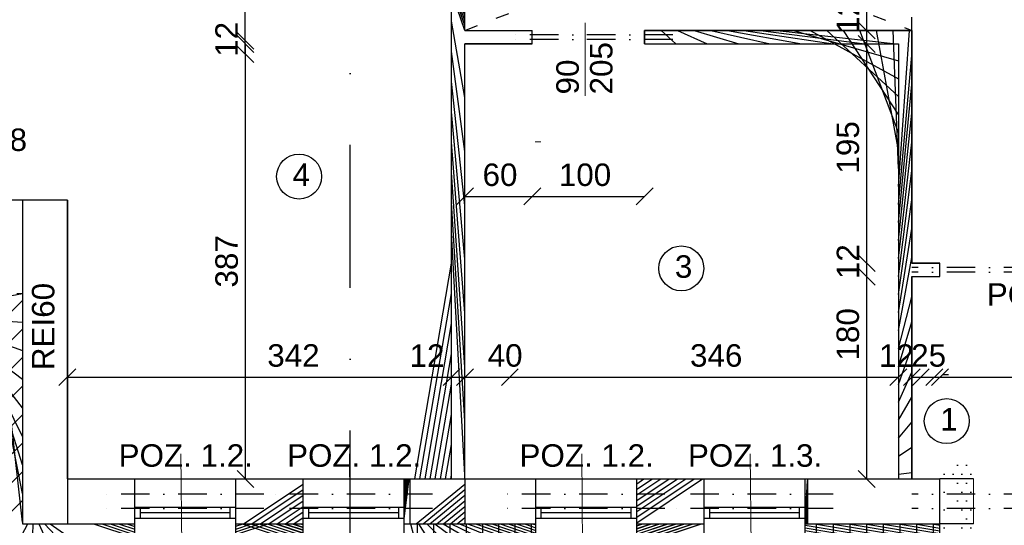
# Model space of a CAD drawing. Header units: millimetres. Extents: x 6528 to 149658, y 3342 to 12852.
# Tile 60 of 122: x 69343 to 70219, y 7064 to 7514. Entities that reach past the tile are written whole.
import ezdxf

# ---------------------------------------------------------------- set-up
doc = ezdxf.new("R2010")
doc.units = ezdxf.units.MM
doc.linetypes.add('ACAD_ISO03W100', pattern=[30, 12, -18])
doc.linetypes.add('DASHDOTX2', pattern=[50.8, 25.4, -12.7, 0, -12.7])
doc.styles.get("Standard").update_dxf_attribs({"font": 'arial.ttf'})
doc.dimstyles.new('ISO-25', dxfattribs={"dimtxt": 2.5, "dimasz": 2.5, "dimexe": 1.25, "dimexo": 0.625, "dimtad": 1, "dimtxsty": 'Standard', "dimcen": 2.5, "dimadec": 0, "dimazin": 0, "dimtfac": 1, "dimtmove": 0, "dimatfit": 3, "dimfxl": 1, "dimarcsym": 0})
pattern_1 = [(45, (-1177796886.520526, -935731374.6151185), (-11.22532015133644, 11.22532015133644), [])]

# ---------------------------------------------------------------- blocks, each defined once
blk = doc.blocks.new('_Oblique')
at = {"color": 0, "linetype": 'ByBlock', "lineweight": -2}
blk.add_line((-0.5, -0.5), (0.5, 0.5), dxfattribs=at)
blk = doc.blocks.new('*D2095')
at = {"color": 0, "lineweight": -2, "transparency": 16777216}
blk.add_line((69300.06000440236, 7390.625447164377), (69318.06000440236, 7390.625447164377), dxfattribs=at)
at = {"layer": 'Defpoints', "color": 0, "transparency": 16777216}
for p in [(69318.06000440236, 7503.670604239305), (69300.06000440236, 7490.670604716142), (69318.06000440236, 7390.625447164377)]:
    blk.add_point(p, dxfattribs=at)
at = {"color": 0, "lineweight": -2, "transparency": 16777216, "xscale": 15, "yscale": 15, "zscale": 15, "rotation": 180}
blk.add_blockref('_Oblique', (69300.06000440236, 7390.625447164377), dxfattribs=at)
at = {"color": 0, "lineweight": -2, "transparency": 16777216, "xscale": 15, "yscale": 15, "zscale": 15}
blk.add_blockref('_Oblique', (69318.06000440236, 7390.625447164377), dxfattribs=at)
at = {"color": 0, "transparency": 16777216, "insert": (69333.56974022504, 7407.323197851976), "char_height": 20, "attachment_point": 5}
blk.add_mtext('18', dxfattribs=at)
blk = doc.blocks.new('*D2322')
at = {"color": 0, "lineweight": -2, "transparency": 16777216}
blk.add_line((69543.47152273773, 7495.670604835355), (69543.47152273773, 7659.67060233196), dxfattribs=at)
at = {"layer": 'Defpoints', "color": 0, "transparency": 16777216}
for p in [(69543.47152273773, 7659.67060233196), (69773.0600046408, 7659.67060233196), (69799.06001274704, 7495.670604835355)]:
    blk.add_point(p, dxfattribs=at)
at = {"color": 0, "lineweight": -2, "transparency": 16777216, "xscale": 15, "yscale": 15, "zscale": 15}
for p, rotation in [((69543.47152273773, 7659.67060233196), 90), ((69543.47152273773, 7495.670604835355), 270)]:
    blk.add_blockref('_Oblique', p, dxfattribs=dict(at, rotation=rotation))
at = {"color": 0, "transparency": 16777216, "insert": (69526.77571885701, 7593.863114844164), "char_height": 20, "attachment_point": 5, "rotation": 90}
blk.add_mtext('164', dxfattribs=at)
blk = doc.blocks.new('*D2323')
at = {"color": 0, "lineweight": -2, "transparency": 16777216}
blk.add_line((69543.47153108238, 7483.670604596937), (69543.47153108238, 7495.670598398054), dxfattribs=at)
at = {"layer": 'Defpoints', "color": 0, "transparency": 16777216}
for p in [(69543.47153108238, 7495.670598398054), (69773.06001107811, 7495.670598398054), (69799.06001274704, 7483.670604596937)]:
    blk.add_point(p, dxfattribs=at)
at = {"color": 0, "lineweight": -2, "transparency": 16777216, "xscale": 15, "yscale": 15, "zscale": 15}
for p, rotation in [((69543.47153108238, 7495.670598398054), 90), ((69543.47153108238, 7483.670604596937), 270)]:
    blk.add_blockref('_Oblique', p, dxfattribs=dict(at, rotation=rotation))
at = {"color": 0, "transparency": 16777216, "insert": (69526.77572529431, 7496.785487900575), "char_height": 20, "attachment_point": 5, "rotation": 90}
blk.add_mtext('12', dxfattribs=at)
blk = doc.blocks.new('*D2324')
at = {"color": 0, "lineweight": -2, "transparency": 16777216}
blk.add_line((69543.63769691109, 7105.670604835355), (69543.63769691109, 7492.670604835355), dxfattribs=at)
at = {"layer": 'Defpoints', "color": 0, "transparency": 16777216}
for p in [(69543.63769691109, 7492.670604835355), (69739.06001298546, 7492.670604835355), (69739.06001250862, 7105.670604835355)]:
    blk.add_point(p, dxfattribs=at)
at = {"color": 0, "lineweight": -2, "transparency": 16777216, "xscale": 15, "yscale": 15, "zscale": 15}
for p, rotation in [((69543.63769691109, 7492.670604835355), 90), ((69543.63769691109, 7105.670604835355), 270)]:
    blk.add_blockref('_Oblique', p, dxfattribs=dict(at, rotation=rotation))
at = {"color": 0, "transparency": 16777216, "insert": (69526.94188778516, 7299.257627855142), "char_height": 20, "attachment_point": 5, "rotation": 90}
blk.add_mtext('387', dxfattribs=at)
blk = doc.blocks.new('*D2331')
at = {"color": 0, "lineweight": -2, "transparency": 16777216}
blk.add_line((70096.84633724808, 7504.670604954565), (70096.84633724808, 7659.670604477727), dxfattribs=at)
at = {"layer": 'Defpoints', "color": 0, "transparency": 16777216}
for p in [(70096.84633724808, 7659.670604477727), (70125.06000750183, 7659.670604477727), (70125.06000511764, 7504.670604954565)]:
    blk.add_point(p, dxfattribs=at)
at = {"color": 0, "lineweight": -2, "transparency": 16777216, "xscale": 15, "yscale": 15, "zscale": 15}
for p, rotation in [((70096.84633724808, 7659.670604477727), 90), ((70096.84633724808, 7504.670604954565), 270)]:
    blk.add_blockref('_Oblique', p, dxfattribs=dict(at, rotation=rotation))
at = {"color": 0, "transparency": 16777216, "insert": (70080.15052859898, 7577.721667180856), "char_height": 20, "attachment_point": 5, "rotation": 90}
blk.add_mtext('155', dxfattribs=at)
blk = doc.blocks.new('*D2332')
at = {"color": 0, "lineweight": -2, "transparency": 16777216}
blk.add_line((70096.84634058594, 7492.670604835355), (70096.84634058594, 7504.670604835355), dxfattribs=at)
at = {"layer": 'Defpoints', "color": 0, "transparency": 16777216}
for p in [(70096.84634058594, 7504.670604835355), (70125.06000511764, 7504.670604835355), (70125.06001274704, 7492.670604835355)]:
    blk.add_point(p, dxfattribs=at)
at = {"color": 0, "lineweight": -2, "transparency": 16777216, "xscale": 15, "yscale": 15, "zscale": 15}
for p, rotation in [((70096.84634058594, 7504.670604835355), 90), ((70096.84634058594, 7492.670604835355), 270)]:
    blk.add_blockref('_Oblique', p, dxfattribs=dict(at, rotation=rotation))
at = {"color": 0, "transparency": 16777216, "insert": (70080.15052859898, 7517.24278677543), "char_height": 20, "attachment_point": 5, "rotation": 90}
blk.add_mtext('12', dxfattribs=at)
blk = doc.blocks.new('*D2333')
at = {"color": 0, "lineweight": -2, "transparency": 16777216}
blk.add_line((70096.84634297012, 7297.670604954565), (70096.84634297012, 7492.670604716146), dxfattribs=at)
at = {"layer": 'Defpoints', "color": 0, "transparency": 16777216}
for p in [(70096.84634297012, 7492.670604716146), (70125.06000559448, 7492.670604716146), (70157.06001274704, 7297.670604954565)]:
    blk.add_point(p, dxfattribs=at)
at = {"color": 0, "lineweight": -2, "transparency": 16777216, "xscale": 15, "yscale": 15, "zscale": 15}
for p, rotation in [((70096.84634297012, 7492.670604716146), 90), ((70096.84634297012, 7297.670604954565), 270)]:
    blk.add_blockref('_Oblique', p, dxfattribs=dict(at, rotation=rotation))
at = {"color": 0, "transparency": 16777216, "insert": (70080.15052907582, 7400.670214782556), "char_height": 20, "attachment_point": 5, "rotation": 90}
blk.add_mtext('195', dxfattribs=at)
blk = doc.blocks.new('*D2334')
at = {"color": 0, "lineweight": -2, "transparency": 16777216}
blk.add_line((70096.84634487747, 7285.670604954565), (70096.84634487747, 7297.670604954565), dxfattribs=at)
at = {"layer": 'Defpoints', "color": 0, "transparency": 16777216}
for p in [(70096.84634487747, 7297.670604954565), (70157.06001274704, 7297.670604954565), (70157.0600134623, 7285.670604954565)]:
    blk.add_point(p, dxfattribs=at)
at = {"color": 0, "lineweight": -2, "transparency": 16777216, "xscale": 15, "yscale": 15, "zscale": 15}
for p, rotation in [((70096.84634487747, 7297.670604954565), 90), ((70096.84634487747, 7285.670604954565), 270)]:
    blk.add_blockref('_Oblique', p, dxfattribs=dict(at, rotation=rotation))
at = {"color": 0, "transparency": 16777216, "insert": (70080.15052907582, 7298.983735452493), "char_height": 20, "attachment_point": 5, "rotation": 90}
blk.add_mtext('12', dxfattribs=at)
blk = doc.blocks.new('*D2335')
at = {"color": 0, "lineweight": -2, "transparency": 16777216}
blk.add_line((70096.81425707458, 7105.670605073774), (70096.81425707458, 7285.670604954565), dxfattribs=at)
at = {"layer": 'Defpoints', "color": 0, "transparency": 16777216}
for p in [(70096.81425707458, 7285.670604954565), (70157.0600134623, 7285.670604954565), (70157.06001250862, 7105.670605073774)]:
    blk.add_point(p, dxfattribs=at)
at = {"color": 0, "lineweight": -2, "transparency": 16777216, "xscale": 15, "yscale": 15, "zscale": 15}
for p, rotation in [((70096.81425707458, 7285.670604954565), 90), ((70096.81425707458, 7105.670605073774), 270)]:
    blk.add_blockref('_Oblique', p, dxfattribs=dict(at, rotation=rotation))
at = {"color": 0, "transparency": 16777216, "insert": (70080.11843841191, 7234.309116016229), "char_height": 20, "attachment_point": 5, "rotation": 90}
blk.add_mtext('180', dxfattribs=at)
blk = doc.blocks.new('*D2375')
at = {"color": 0, "lineweight": -2, "transparency": 16777216}
blk.add_line((69739.06001274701, 7357.028185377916), (69799.06001298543, 7357.028185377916), dxfattribs=at)
at = {"layer": 'Defpoints', "color": 0, "transparency": 16777216}
for p in [(69739.06001274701, 7501.670604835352), (69799.06001298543, 7492.670604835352), (69799.06001298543, 7357.028185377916)]:
    blk.add_point(p, dxfattribs=at)
at = {"color": 0, "lineweight": -2, "transparency": 16777216, "xscale": 15, "yscale": 15, "zscale": 15, "rotation": 180}
blk.add_blockref('_Oblique', (69739.06001274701, 7357.028185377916), dxfattribs=at)
at = {"color": 0, "lineweight": -2, "transparency": 16777216, "xscale": 15, "yscale": 15, "zscale": 15}
blk.add_blockref('_Oblique', (69799.06001298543, 7357.028185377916), dxfattribs=at)
at = {"color": 0, "transparency": 16777216, "insert": (69770.28374760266, 7376.171968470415), "char_height": 20, "attachment_point": 5}
blk.add_mtext('60', dxfattribs=at)
blk = doc.blocks.new('*D2376')
at = {"color": 0, "lineweight": -2, "transparency": 16777216}
blk.add_line((69799.06001250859, 7357.028185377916), (69899.06001274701, 7357.028185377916), dxfattribs=at)
at = {"layer": 'Defpoints', "color": 0, "transparency": 16777216}
for p in [(69799.06001250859, 7492.670604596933), (69899.06001274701, 7492.670604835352), (69899.06001274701, 7357.028185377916)]:
    blk.add_point(p, dxfattribs=at)
at = {"color": 0, "lineweight": -2, "transparency": 16777216, "xscale": 15, "yscale": 15, "zscale": 15, "rotation": 180}
blk.add_blockref('_Oblique', (69799.06001250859, 7357.028185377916), dxfattribs=at)
at = {"color": 0, "lineweight": -2, "transparency": 16777216, "xscale": 15, "yscale": 15, "zscale": 15}
blk.add_blockref('_Oblique', (69899.06001274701, 7357.028185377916), dxfattribs=at)
at = {"color": 0, "transparency": 16777216, "insert": (69845.99736874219, 7376.171968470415), "char_height": 20, "attachment_point": 5}
blk.add_mtext('100', dxfattribs=at)
blk = doc.blocks.new('*D2377')
at = {"color": 0, "lineweight": -2, "transparency": 16777216}
blk.add_line((69385.06000392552, 7196.24544645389), (69727.06001250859, 7196.24544645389), dxfattribs=at)
at = {"layer": 'Defpoints', "color": 0, "transparency": 16777216}
for p in [(69385.06000392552, 7293.459316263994), (69727.06001250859, 7293.459310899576), (69727.06001250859, 7196.24544645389)]:
    blk.add_point(p, dxfattribs=at)
at = {"color": 0, "lineweight": -2, "transparency": 16777216, "xscale": 15, "yscale": 15, "zscale": 15, "rotation": 180}
blk.add_blockref('_Oblique', (69385.06000392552, 7196.24544645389), dxfattribs=at)
at = {"color": 0, "lineweight": -2, "transparency": 16777216, "xscale": 15, "yscale": 15, "zscale": 15}
blk.add_blockref('_Oblique', (69727.06001250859, 7196.24544645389), dxfattribs=at)
at = {"color": 0, "transparency": 16777216, "insert": (69586.33764093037, 7215.389229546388), "char_height": 20, "attachment_point": 5}
blk.add_mtext('342', dxfattribs=at)
blk = doc.blocks.new('*D2378')
at = {"color": 0, "lineweight": -2, "transparency": 16777216}
blk.add_line((69727.06001203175, 7196.245446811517), (69739.06001274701, 7196.245446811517), dxfattribs=at)
at = {"layer": 'Defpoints', "color": 0, "transparency": 16777216}
for p in [(69727.06001203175, 7293.459316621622), (69739.06001274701, 7294.670604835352), (69739.06001274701, 7196.245446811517)]:
    blk.add_point(p, dxfattribs=at)
at = {"color": 0, "lineweight": -2, "transparency": 16777216, "xscale": 15, "yscale": 15, "zscale": 15, "rotation": 180}
blk.add_blockref('_Oblique', (69727.06001203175, 7196.245446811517), dxfattribs=at)
at = {"color": 0, "lineweight": -2, "transparency": 16777216, "xscale": 15, "yscale": 15, "zscale": 15}
blk.add_blockref('_Oblique', (69739.06001274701, 7196.245446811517), dxfattribs=at)
at = {"color": 0, "transparency": 16777216, "insert": (69705.29365174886, 7215.389229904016), "char_height": 20, "attachment_point": 5}
blk.add_mtext('12', dxfattribs=at)
blk = doc.blocks.new('*D2379')
at = {"color": 0, "lineweight": -2, "transparency": 16777216}
blk.add_line((69739.06001179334, 7196.245446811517), (69779.06001274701, 7196.245446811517), dxfattribs=at)
at = {"layer": 'Defpoints', "color": 0, "transparency": 16777216}
for p in [(69739.06001179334, 7293.459316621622), (69779.06001274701, 7294.670604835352), (69779.06001274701, 7196.245446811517)]:
    blk.add_point(p, dxfattribs=at)
at = {"color": 0, "lineweight": -2, "transparency": 16777216, "xscale": 15, "yscale": 15, "zscale": 15, "rotation": 180}
blk.add_blockref('_Oblique', (69739.06001179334, 7196.245446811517), dxfattribs=at)
at = {"color": 0, "lineweight": -2, "transparency": 16777216, "xscale": 15, "yscale": 15, "zscale": 15}
blk.add_blockref('_Oblique', (69779.06001274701, 7196.245446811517), dxfattribs=at)
at = {"color": 0, "transparency": 16777216, "insert": (69774.84121315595, 7215.389229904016), "char_height": 20, "attachment_point": 5}
blk.add_mtext('40', dxfattribs=at)
blk = doc.blocks.new('*D2380')
at = {"color": 0, "lineweight": -2, "transparency": 16777216}
blk.add_line((69779.06001274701, 7196.245445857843), (70125.06001274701, 7196.245445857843), dxfattribs=at)
at = {"layer": 'Defpoints', "color": 0, "transparency": 16777216}
for p in [(69779.06001274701, 7294.670604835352), (70125.06001274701, 7294.670604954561), (70125.06001274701, 7196.245445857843)]:
    blk.add_point(p, dxfattribs=at)
at = {"color": 0, "lineweight": -2, "transparency": 16777216, "xscale": 15, "yscale": 15, "zscale": 15, "rotation": 180}
blk.add_blockref('_Oblique', (69779.06001274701, 7196.245445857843), dxfattribs=at)
at = {"color": 0, "lineweight": -2, "transparency": 16777216, "xscale": 15, "yscale": 15, "zscale": 15}
blk.add_blockref('_Oblique', (70125.06001274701, 7196.245445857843), dxfattribs=at)
at = {"color": 0, "transparency": 16777216, "insert": (69962.81077211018, 7215.389228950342), "char_height": 20, "attachment_point": 5}
blk.add_mtext('346', dxfattribs=at)
blk = doc.blocks.new('*D2381')
at = {"color": 0, "lineweight": -2, "transparency": 16777216}
blk.add_line((70145.06001298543, 7196.245446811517), (70157.06001370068, 7196.245446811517), dxfattribs=at)
at = {"layer": 'Defpoints', "color": 0, "transparency": 16777216}
for p in [(70145.06001298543, 7293.459316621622), (70157.06001370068, 7294.670604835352), (70157.06001370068, 7196.245446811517)]:
    blk.add_point(p, dxfattribs=at)
at = {"color": 0, "lineweight": -2, "transparency": 16777216, "xscale": 15, "yscale": 15, "zscale": 15, "rotation": 180}
blk.add_blockref('_Oblique', (70145.06001298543, 7196.245446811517), dxfattribs=at)
at = {"color": 0, "lineweight": -2, "transparency": 16777216, "xscale": 15, "yscale": 15, "zscale": 15}
blk.add_blockref('_Oblique', (70157.06001370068, 7196.245446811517), dxfattribs=at)
at = {"color": 0, "transparency": 16777216, "insert": (70123.29365270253, 7215.389229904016), "char_height": 20, "attachment_point": 5}
blk.add_mtext('12', dxfattribs=at)
blk = doc.blocks.new('*D2382')
at = {"color": 0, "lineweight": -2, "transparency": 16777216}
blk.add_line((70137.0600139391, 7196.245447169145), (70162.06001274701, 7196.245447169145), dxfattribs=at)
at = {"layer": 'Defpoints', "color": 0, "transparency": 16777216}
for p in [(70137.0600139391, 7285.670604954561), (70162.06001274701, 7285.670604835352), (70162.06001274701, 7196.245447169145)]:
    blk.add_point(p, dxfattribs=at)
at = {"color": 0, "lineweight": -2, "transparency": 16777216, "xscale": 15, "yscale": 15, "zscale": 15, "rotation": 180}
blk.add_blockref('_Oblique', (70137.0600139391, 7196.245447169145), dxfattribs=at)
at = {"color": 0, "lineweight": -2, "transparency": 16777216, "xscale": 15, "yscale": 15, "zscale": 15}
blk.add_blockref('_Oblique', (70162.06001274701, 7196.245447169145), dxfattribs=at)
at = {"color": 0, "transparency": 16777216, "insert": (70152.00713436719, 7215.389230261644), "char_height": 20, "attachment_point": 5}
blk.add_mtext('25', dxfattribs=at)
blk = doc.blocks.new('*D2383')
at = {"color": 0, "lineweight": -2, "transparency": 16777216}
blk.add_line((70162.06001250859, 7196.245447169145), (70372.06001274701, 7196.245447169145), dxfattribs=at)
at = {"layer": 'Defpoints', "color": 0, "transparency": 16777216}
for p in [(70162.06001250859, 7285.670604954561), (70372.06001274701, 7285.670604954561), (70372.06001274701, 7196.245447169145)]:
    blk.add_point(p, dxfattribs=at)
at = {"color": 0, "lineweight": -2, "transparency": 16777216, "xscale": 15, "yscale": 15, "zscale": 15, "rotation": 180}
blk.add_blockref('_Oblique', (70162.06001250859, 7196.245447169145), dxfattribs=at)
at = {"color": 0, "lineweight": -2, "transparency": 16777216, "xscale": 15, "yscale": 15, "zscale": 15}
blk.add_blockref('_Oblique', (70372.06001274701, 7196.245447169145), dxfattribs=at)
at = {"color": 0, "transparency": 16777216, "insert": (70332.15962617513, 7215.389230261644), "char_height": 20, "attachment_point": 5}
blk.add_mtext('210', dxfattribs=at)

msp = doc.modelspace()

# ---------------------------------------------------------------- hatches: boundary and pattern name
h = msp.add_hatch()
h.set_pattern_fill('ANSI31', color=256, scale=5)
h.set_pattern_definition(pattern_1)
h.paths.add_polyline_path([(69799.06001274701, 7504.670604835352), (69739.06001274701, 7504.670604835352), (69739.06001274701, 7539.67060507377), (69727.06001227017, 7539.670604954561), (69727.06001274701, 7105.670604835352), (69690.06001274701, 7105.670604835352), (69690.06001274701, 7065.670604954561), (69739.06001274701, 7065.670604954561), (69739.06001274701, 7105.670604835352), (69739.06001274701, 7492.670604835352), (69799.06001274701, 7492.670604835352)])
h = msp.add_hatch()
h.set_pattern_fill('ANSI31', color=256, scale=5)
h.set_pattern_definition(pattern_1)
h.paths.add_polyline_path([(70137.06001250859, 7504.670604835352), (69899.06001274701, 7504.670604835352), (69899.06001274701, 7492.670604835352), (70125.06000559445, 7492.670604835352), (70125.06001274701, 7105.67060507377), (70137.06001274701, 7105.67060507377), (70137.06001250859, 7285.670604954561), (70162.06001274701, 7285.670604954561), (70162.06001274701, 7297.670604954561), (70137.06001250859, 7297.670604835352)])
h = msp.add_hatch()
h.set_pattern_fill('ANSI37', color=256, scale=5)
h.set_pattern_definition([(45, (-1177794257.981769, -935731374.6151185), (-11.22532015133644, 11.22532015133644), []), (135, (-1177794257.981769, -935731374.6151185), (-11.22532015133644, -11.22532015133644), [])])
h.paths.add_polyline_path([(69345.06000440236, 7270.670604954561), (69340.06000440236, 7270.670604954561), (69300.06000440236, 7270.670604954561), (69238.06000440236, 7270.670604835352), (69238.06000440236, 7250.670604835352), (69325.06000464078, 7250.670604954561), (69325.06000440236, 7045.67060507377), (69445.06000464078, 7045.67060507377), (69445.06000464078, 7065.670604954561), (69385.06000464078, 7065.670604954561), (69345.06000440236, 7065.670604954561)])
h.paths.add_polyline_path([(69595.06000464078, 7065.670604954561), (69535.06000464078, 7065.670604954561), (69535.06000464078, 7045.67060507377), (69595.06000464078, 7045.67060507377)])
h.paths.add_polyline_path([(69802.06000464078, 7065.670604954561), (69685.06000464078, 7065.670604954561), (69685.06000464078, 7045.67060507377), (69685.0600048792, 7045.67060507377), (69802.06000464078, 7045.67060519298)])
h.paths.add_polyline_path([(69952.06000464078, 7065.670604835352), (69892.06000464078, 7065.670604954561), (69892.06000464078, 7045.67060507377), (69952.06000464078, 7045.670604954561)])
h.paths.add_polyline_path([(70162.06000464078, 7065.670604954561), (70042.06000464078, 7065.670604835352), (70042.06000464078, 7045.670604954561), (70162.06000464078, 7045.67060507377)])
h.paths.add_polyline_path([(70492.06000464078, 7065.670604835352), (70372.06000464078, 7065.670604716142), (70372.06000464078, 7045.670604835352), (70492.06000464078, 7045.670604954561)])
h.paths.add_polyline_path([(70849.06000464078, 7065.670604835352), (70732.06000464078, 7065.670604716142), (70732.06000464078, 7045.670607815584), (70732.06003921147, 7045.670607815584), (70849.06000464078, 7045.670604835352)])
h = msp.add_hatch()
h.set_pattern_fill('ANSI31', color=256, scale=5)
h.set_pattern_definition(pattern_1)
h.paths.add_polyline_path([(69690.06001274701, 7105.670604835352), (69685.06000464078, 7105.670604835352), (69685.06000464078, 7065.670604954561), (69690.06001274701, 7065.670604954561)])
h.paths.add_polyline_path([(69595.06000464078, 7105.670604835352), (69535.06000464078, 7105.670604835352), (69535.06000464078, 7065.670604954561), (69595.06000464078, 7065.670604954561)])
h.paths.add_polyline_path([(69445.06000464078, 7105.670604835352), (69385.06001274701, 7105.670604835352), (69385.06001274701, 7065.670604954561), (69445.06000464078, 7065.670604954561)])
h = msp.add_hatch()
h.set_pattern_fill('ANSI31', color=256, scale=5)
h.set_pattern_definition([(45, (-1177797039.520518, -935731374.6151186), (-11.22532015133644, 11.22532015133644), [])])
h.paths.add_polyline_path([(69802.06000464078, 7105.670604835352), (69799.06001250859, 7105.670604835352), (69739.06001274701, 7105.670604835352), (69739.06001274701, 7065.670604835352), (69802.06000464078, 7065.670604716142)])
h = msp.add_hatch()
h.set_pattern_fill('ANSI31', color=256, scale=5)
h.set_pattern_definition(pattern_1)
h.paths.add_polyline_path([(69952.06000464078, 7105.670604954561), (69952.06000440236, 7105.670604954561), (69892.06000464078, 7105.670604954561), (69892.06000464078, 7065.670604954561), (69952.06000464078, 7065.670604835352)])
h = msp.add_hatch()
h.set_pattern_fill('ANSI31', color=256, scale=5)
h.set_pattern_definition(pattern_1)
h.paths.add_polyline_path([(69952.06000464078, 7105.670604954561), (69952.06000440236, 7105.670604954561), (69892.06000464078, 7105.670604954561), (69892.06000464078, 7065.670604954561), (69952.06000464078, 7065.670604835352)])
h = msp.add_hatch()
h.set_pattern_fill('ANSI31', color=256, scale=5)
h.set_pattern_definition(pattern_1)
h.paths.add_polyline_path([(70044.06001274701, 7105.670604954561), (70042.06000464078, 7105.670604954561), (70042.06000464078, 7065.670604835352), (70044.06001274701, 7065.670604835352)])
h = msp.add_hatch()
h.set_pattern_fill('DOTS', color=256, scale=5)
h.set_pattern_definition([(0, (-1177796886.520526, -935731374.6151185), (3.96875, 7.9375), [0, -7.9375])])
h.paths.add_polyline_path([(70192.06001274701, 7105.670604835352), (70162.06000464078, 7105.670604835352), (70162.06000464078, 7088.670604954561), (70164.56000464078, 7088.670604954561), (70164.56000464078, 7085.670604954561), (70192.06001274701, 7085.670604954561)])
h.paths.add_polyline_path([(70192.06001274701, 7085.670604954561), (70169.56000464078, 7085.670604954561), (70169.56000464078, 7065.670604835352), (70192.06001274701, 7065.670604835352)])
h.paths.add_polyline_path([(70169.56000464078, 7085.670604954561), (70164.56000464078, 7085.670604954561), (70164.56000464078, 7082.670604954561), (70164.56000464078, 7065.670604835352), (70169.56000464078, 7065.670604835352)])
h.paths.add_polyline_path([(70372.06000464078, 7105.670604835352), (70345.06001274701, 7105.670604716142), (70345.06001274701, 7085.670604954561), (70369.45483319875, 7085.670604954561), (70369.45483319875, 7088.670604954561), (70372.06000464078, 7088.670604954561)])
h.paths.add_polyline_path([(70364.45483319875, 7085.670604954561), (70345.06001274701, 7085.670604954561), (70345.06001274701, 7065.670604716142), (70364.45483319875, 7065.670604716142)])
h.paths.add_polyline_path([(70369.45483319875, 7082.670604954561), (70369.45483319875, 7085.670604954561), (70364.45483319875, 7085.670604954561), (70364.45483319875, 7065.670604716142), (70369.45483319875, 7065.670604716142)])

# ---------------------------------------------------------------- linework, layer by layer
at = {"linetype": 'DASHDOTX2', "lineweight": 30, "ltscale": 5}
msp.add_line((69636.8807369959, 6513.506899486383), (69636.8807369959, 9455.098735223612), dxfattribs=at)
at = {"linetype": 'ACAD_ISO03W100'}
for p, q in [((69739.06001274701, 7504.670604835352), (70137.06001274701, 7659.670604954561)), ((69739.06001274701, 7659.670604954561), (70137.06001274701, 7504.670604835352)), ((70137.06001274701, 7504.670604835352), (70137.06001274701, 7659.670604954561))]:
    msp.add_line(p, q, dxfattribs=at)
at = {"lineweight": 30}
for p, q in [((69727.06001274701, 7105.670604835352), (69727.06001227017, 7539.670604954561)), ((69739.06001274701, 7504.670604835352), (69739.06001274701, 7539.670604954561)), ((69739.06001274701, 7504.670604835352), (69799.06001274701, 7504.670604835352)), ((69799.06001274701, 7492.670604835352), (69799.06001274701, 7504.670604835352)), ((69899.06001274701, 7504.670604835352), (70137.06001274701, 7504.670604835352)), ((69899.06001274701, 7492.670604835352), (69899.06001274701, 7504.670604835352)), ((70137.06001274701, 7504.670604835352), (70137.06001250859, 7297.670604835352)), ((69739.06001274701, 7105.670604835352), (69739.06001274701, 7492.67060507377)), ((69739.06001274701, 7492.670604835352), (69799.06001274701, 7492.670604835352)), ((69899.06001274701, 7492.670604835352), (70125.06001274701, 7492.670604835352)), ((70125.06001274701, 7492.670604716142), (70125.06001274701, 7105.67060507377)), ((69385.06000440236, 7353.670604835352), (69300.06000464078, 7353.670604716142)), ((69345.06000440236, 7353.670604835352), (69345.06000440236, 7065.670604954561)), ((69385.06000464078, 7353.670604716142), (69385.06000440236, 7105.670604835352)), ((70137.06001250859, 7297.670604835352), (70162.06001274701, 7297.670604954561)), ((70162.06001274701, 7285.670604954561), (70162.06001274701, 7297.670604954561)), ((70137.06001250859, 7285.670604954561), (70137.06001274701, 7105.67060507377)), ((70137.06001274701, 7285.670604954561), (70162.06001274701, 7285.670604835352)), ((69385.06001274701, 7105.670604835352), (69445.06000464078, 7105.670604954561)), ((69385.06001274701, 7105.670604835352), (69385.06001274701, 7065.670604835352)), ((69445.06000464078, 7045.67060507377), (69445.06000464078, 7105.670604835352)), ((69535.06000464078, 7105.67060519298), (69595.06000464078, 7105.67060519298)), ((69535.06000464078, 7045.67060507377), (69535.06000464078, 7105.670604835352)), ((69595.06000464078, 7045.67060507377), (69595.06000464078, 7105.670604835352)), ((69685.06000464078, 7105.67060507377), (69802.06000440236, 7105.67060519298)), ((69685.06000464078, 7045.67060507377), (69685.06000464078, 7105.670604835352)), ((69690.06001274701, 7105.670604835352), (69690.06001274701, 7065.670604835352)), ((69739.06001274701, 7105.670604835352), (69739.06001274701, 7065.670604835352)), ((69802.06000464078, 7045.67060507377), (69802.06000464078, 7105.670604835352)), ((69892.06000464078, 7105.670604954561), (69952.06000464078, 7105.670604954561)), ((69892.06000464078, 7045.67060507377), (69892.06000464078, 7105.670604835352)), ((69952.06000464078, 7045.67060507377), (69952.06000464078, 7105.670604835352)), ((70042.0600048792, 7105.670604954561), (70162.06000464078, 7105.670604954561)), ((70042.06000464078, 7045.67060507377), (70042.06000464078, 7105.670604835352)), ((70044.06001274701, 7105.670604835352), (70044.06001274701, 7065.670604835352)), ((70162.06000464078, 7045.67060507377), (70162.06000464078, 7105.670604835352)), ((69345.06000440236, 7065.670604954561), (69385.06000464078, 7065.670604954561)), ((69385.06000464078, 7065.670604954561), (69445.06000464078, 7065.670604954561)), ((69535.06000464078, 7065.670604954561), (69595.06000464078, 7065.670604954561)), ((69685.06000464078, 7065.670604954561), (69802.06000440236, 7065.670604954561)), ((69892.06000464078, 7065.670604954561), (69952.06000464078, 7065.670604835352)), ((70042.0600048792, 7065.670604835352), (70162.06000464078, 7065.670604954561))]:
    msp.add_line(p, q, dxfattribs=at)
at = {"lineweight": 20}
for p, q in [((69846.02712671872, 7446.563256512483), (69846.02712671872, 7511.474764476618)), ((69801.56001274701, 7405.670604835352), (69806.56001274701, 7405.670604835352)), ((69486.17861025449, 7128.066561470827), (69487.58286349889, 6963.274648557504)), ((69636.1786104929, 7128.066561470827), (69637.5828637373, 6963.274648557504)), ((69843.17861001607, 7128.066561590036), (69844.58286326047, 6963.274648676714)), ((69993.17861001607, 7128.066561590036), (69994.58286326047, 6963.274648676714))]:
    msp.add_line(p, q, dxfattribs=at)
at = {"color": 1, "linetype": 'DASHDOTX2', "lineweight": 30}
for p, q in [((69924.06001274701, 7500.670604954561), (69774.06001274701, 7500.670604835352)), ((69924.06001274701, 7496.670604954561), (69774.06001274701, 7496.670604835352)), ((70397.06001274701, 7293.670604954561), (70137.06001274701, 7293.670604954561)), ((70397.06001274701, 7289.670604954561), (70137.06001274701, 7289.670604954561)), ((69560.06000464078, 7092.061866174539), (69419.06001274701, 7092.061866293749)), ((69710.06000464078, 7092.061866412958), (69569.06001274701, 7092.061866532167)), ((69917.06000464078, 7092.061866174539), (69776.06001274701, 7092.061866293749)), ((70067.06000464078, 7092.061866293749), (69926.06001274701, 7092.061866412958)), ((70397.06000464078, 7092.061866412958), (70137.06000464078, 7092.061866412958)), ((69560.06000464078, 7079.279343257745), (69419.06001274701, 7079.279343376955)), ((69710.06000464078, 7079.279343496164), (69569.06001274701, 7079.279343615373)), ((69917.06000464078, 7079.279343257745), (69776.06001274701, 7079.279343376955)), ((70067.06000464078, 7079.279343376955), (69926.06001274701, 7079.279343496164)), ((70397.06000464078, 7079.279343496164), (70137.06000464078, 7079.279343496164))]:
    msp.add_line(p, q, dxfattribs=at)
for p, q in [((69799.06001274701, 7495.670604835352), (69799.06001274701, 7501.670604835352)), ((69739.06001274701, 7105.670604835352), (69739.06001298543, 7492.67060507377)), ((69739.06001274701, 7492.670604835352), (69799.06001274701, 7492.670604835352)), ((69799.06001274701, 7492.670604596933), (69739.06001250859, 7492.670604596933)), ((69385.06000440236, 7105.670604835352), (69385.06000440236, 7353.670604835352)), ((70137.06001274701, 7105.670604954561), (70137.06001274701, 7285.670604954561)), ((70137.06001274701, 7285.670604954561), (70162.06001274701, 7285.670604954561)), ((69340.06000440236, 7270.670604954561), (69345.06000440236, 7270.670604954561)), ((70164.56001274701, 7198.670604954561), (70169.56001274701, 7198.670604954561)), ((69385.06001274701, 7105.670604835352), (69727.06001274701, 7105.670604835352)), ((69445.06000464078, 7105.670604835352), (69535.06000464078, 7105.670604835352)), ((69595.0600048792, 7105.670604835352), (69685.0600048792, 7105.670604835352)), ((69739.06001274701, 7105.670604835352), (69799.06001274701, 7105.670604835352)), ((69802.06000440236, 7105.670604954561), (69892.06000440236, 7105.670604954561)), ((69952.06000440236, 7105.670604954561), (70042.06000440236, 7105.670604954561)), ((70192.06001274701, 7105.670604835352), (70162.06000464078, 7105.670604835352)), ((69445.06000464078, 7080.67060507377), (69535.06000464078, 7080.67060507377)), ((69450.06000464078, 7070.67060507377), (69450.06000464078, 7080.67060507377)), ((69530.06000464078, 7070.67060507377), (69530.06000464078, 7080.67060507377)), ((69595.0600048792, 7080.67060507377), (69685.0600048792, 7080.67060507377)), ((69600.0600048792, 7070.67060507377), (69600.0600048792, 7080.67060507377)), ((69680.0600048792, 7070.67060507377), (69680.0600048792, 7080.67060507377)), ((69802.06000440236, 7080.67060519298), (69892.06000440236, 7080.67060519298)), ((69807.06000440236, 7070.67060519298), (69807.06000440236, 7080.67060519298)), ((69887.06000440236, 7070.67060519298), (69887.06000440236, 7080.67060519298)), ((69952.06000440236, 7080.67060519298), (70042.06000440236, 7080.67060519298)), ((69957.06000440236, 7070.67060519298), (69957.06000440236, 7080.67060519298)), ((70037.06000440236, 7070.67060519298), (70037.06000440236, 7080.67060519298)), ((69445.06000464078, 7070.67060507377), (69535.06000464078, 7070.67060507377)), ((69445.06000464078, 7070.67060507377), (69450.06000464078, 7070.67060507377)), ((69450.06000464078, 7075.67060507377), (69530.06000464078, 7075.67060507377)), ((69595.0600048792, 7070.67060507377), (69685.0600048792, 7070.67060507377)), ((69595.0600048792, 7070.67060507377), (69600.0600048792, 7070.67060507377)), ((69600.0600048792, 7075.67060507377), (69680.0600048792, 7075.67060507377)), ((69802.06000440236, 7070.67060519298), (69892.06000440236, 7070.67060519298)), ((69802.06000440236, 7070.67060519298), (69807.06000440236, 7070.67060519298)), ((69807.06000440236, 7075.67060519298), (69887.06000440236, 7075.67060519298)), ((69952.06000440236, 7070.67060519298), (70042.06000440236, 7070.67060519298)), ((69952.06000440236, 7070.67060519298), (69957.06000440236, 7070.67060519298)), ((69957.06000440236, 7075.67060519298), (70037.06000440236, 7075.67060519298)), ((70192.06001274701, 7065.670604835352), (70162.06000464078, 7065.670604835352))]:
    msp.add_line(p, q)
at = {"lineweight": 0}
msp.add_line((70192.06001274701, 7105.670604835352), (70192.06001274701, 7065.670604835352), dxfattribs=at)
msp.add_lwpolyline([(69899.06001274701, 7504.670604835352), (69899.06001274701, 7492.670604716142), (70125.06000559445, 7492.670604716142), (70125.06001274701, 7105.67060507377), (70137.06001274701, 7105.67060507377), (70137.06001250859, 7285.670604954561), (70162.06001274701, 7285.670604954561), (70162.06001274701, 7297.670604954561), (70137.06001250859, 7297.670604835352), (70137.06001250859, 7504.670604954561), (69899.06001274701, 7504.670604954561), (69899.06001274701, 7492.670604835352)])
for centre in [(69591.3389515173, 7374.734561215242), (69931.76051633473, 7293.021838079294), (70168.08193104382, 7157.09517992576)]:
    msp.add_circle(centre, 20)

# ---------------------------------------------------------------- texts
at = {"lineweight": 20, "char_height": 20, "attachment_point": 1, "rotation": 89.99999999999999}
for s, insert in [('205', (69850.4380089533, 7447.761423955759)), ('90', (69820.42854731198, 7447.761423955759))]:
    msp.add_mtext_dynamic_manual_height_columns(s, width=37.211574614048, gutter_width=12.5, heights=[0], dxfattribs=dict(at, insert=insert))
at = {"char_height": 20, "attachment_point": 1}
for s, insert in [('4', (69585.58113734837, 7386.358454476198)), ('3', (69926.0027021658, 7304.64573134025)), ('1', (70162.3241168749, 7168.719073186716))]:
    msp.add_mtext_dynamic_manual_height_columns(s, width=68.36028754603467, gutter_width=12.5, heights=[0], dxfattribs=dict(at, insert=insert))
at = {"color": 140, "char_height": 20, "attachment_point": 1}
for s, insert in [('POZ. 1.8.', (70203.84809486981, 7279.783248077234)), ('POZ. 1.2.', (69430.66993491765, 7136.486627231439)), ('POZ. 1.2.', (69580.66993491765, 7136.486627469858)), ('POZ. 1.2.', (69787.66993491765, 7136.486627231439)), ('POZ. 1.3.', (69937.66993491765, 7136.486627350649))]:
    msp.add_mtext_dynamic_manual_height_columns(s, width=221.7822774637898, gutter_width=12.5, heights=[0], dxfattribs=dict(at, insert=insert))
at = {"color": 1, "insert": (69353.424633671, 7202.44695056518), "char_height": 20, "attachment_point": 1, "rotation": 89.99999999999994}
msp.add_mtext_dynamic_manual_height_columns('REI60', width=37.211574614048, gutter_width=12.5, heights=[0], dxfattribs=at)

# ---------------------------------------------------------------- dimensions: what is measured, and where the dimension line sits
for base, p1, p2, picture, middle in [((69543.47152273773, 7659.67060233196), (69799.06001274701, 7495.670604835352), (69773.06000464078, 7659.670602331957), '*D2322', (69526.77571885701, 7593.863114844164)), ((70096.84633724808, 7659.670604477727), (70125.06000511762, 7504.670604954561), (70125.0600075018, 7659.670604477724), '*D2331', (70080.15052859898, 7577.721667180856)), ((70096.84634058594, 7504.670604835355), (70125.06001274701, 7492.670604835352), (70125.06000511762, 7504.670604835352), '*D2332', (70080.15052859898, 7517.24278677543)), ((69543.47153108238, 7495.670598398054), (69799.06001274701, 7483.670604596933), (69773.06001107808, 7495.67059839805), '*D2323', (69526.77572529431, 7496.785487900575)), ((69543.63769691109, 7492.670604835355), (69739.06001250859, 7105.670604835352), (69739.06001298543, 7492.670604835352), '*D2324', (69526.94188778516, 7299.257627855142)), ((70096.84634297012, 7492.670604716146), (70157.06001274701, 7297.670604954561), (70125.06000559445, 7492.670604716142), '*D2333', (70080.15052907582, 7400.670214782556)), ((70096.84634487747, 7297.670604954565), (70157.06001346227, 7285.670604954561), (70157.06001274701, 7297.670604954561), '*D2334', (70080.15052907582, 7298.983735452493)), ((70096.81425707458, 7285.670604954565), (70157.06001250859, 7105.67060507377), (70157.06001346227, 7285.670604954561), '*D2335', (70080.11843841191, 7234.309116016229))]:
    dim = msp.add_linear_dim(base=base, p1=p1, p2=p2, angle=90, dimstyle='ISO-25', override={"dimtxt": 20, "dimasz": 15, "dimblk1": 'Oblique', "dimblk2": 'Oblique', "dimsah": 1, "dimse1": 1, "dimse2": 1, "dimtmove": 2})
    dim.commit()
    dim.dimension.update_dxf_attribs({"geometry": picture, "text_midpoint": middle, "dimtype": 160})
dim = msp.add_linear_dim(base=(69318.06000440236, 7390.625447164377), p1=(69300.06000440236, 7490.670604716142), p2=(69318.06000440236, 7503.670604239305), text='18', dimstyle='ISO-25', override={"dimtxt": 20, "dimasz": 15, "dimblk1": 'Oblique', "dimblk2": 'Oblique', "dimsah": 1, "dimse1": 1, "dimse2": 1, "dimtmove": 2})
dim.commit()
dim.dimension.update_dxf_attribs({"geometry": '*D2095', "text_midpoint": (69333.56974022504, 7407.323197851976), "dimtype": 160})
for base, p1, p2, picture, middle in [((69799.06001298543, 7357.028185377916), (69739.06001274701, 7501.670604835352), (69799.06001298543, 7492.670604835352), '*D2375', (69770.28374760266, 7376.171968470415)), ((69899.06001274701, 7357.028185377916), (69799.06001250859, 7492.670604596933), (69899.06001274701, 7492.670604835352), '*D2376', (69845.99736874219, 7376.171968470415)), ((69727.06001250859, 7196.24544645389), (69385.06000392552, 7293.459316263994), (69727.06001250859, 7293.459310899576), '*D2377', (69586.33764093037, 7215.389229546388)), ((69739.06001274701, 7196.245446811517), (69727.06001203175, 7293.459316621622), (69739.06001274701, 7294.670604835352), '*D2378', (69705.29365174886, 7215.389229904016)), ((69779.06001274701, 7196.245446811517), (69739.06001179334, 7293.459316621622), (69779.06001274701, 7294.670604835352), '*D2379', (69774.84121315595, 7215.389229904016)), ((70125.06001274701, 7196.245445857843), (69779.06001274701, 7294.670604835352), (70125.06001274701, 7294.670604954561), '*D2380', (69962.81077211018, 7215.389228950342)), ((70157.06001370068, 7196.245446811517), (70145.06001298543, 7293.459316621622), (70157.06001370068, 7294.670604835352), '*D2381', (70123.29365270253, 7215.389229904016)), ((70162.06001274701, 7196.245447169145), (70137.0600139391, 7285.670604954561), (70162.06001274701, 7285.670604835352), '*D2382', (70152.00713436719, 7215.389230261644)), ((70372.06001274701, 7196.245447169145), (70162.06001250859, 7285.670604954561), (70372.06001274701, 7285.670604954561), '*D2383', (70332.15962617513, 7215.389230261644))]:
    dim = msp.add_linear_dim(base=base, p1=p1, p2=p2, dimstyle='ISO-25', override={"dimtxt": 20, "dimasz": 15, "dimblk1": 'Oblique', "dimblk2": 'Oblique', "dimsah": 1, "dimse1": 1, "dimse2": 1, "dimtmove": 2})
    dim.commit()
    dim.dimension.update_dxf_attribs({"geometry": picture, "text_midpoint": middle, "dimtype": 160})

doc.saveas('drawing.dxf')
